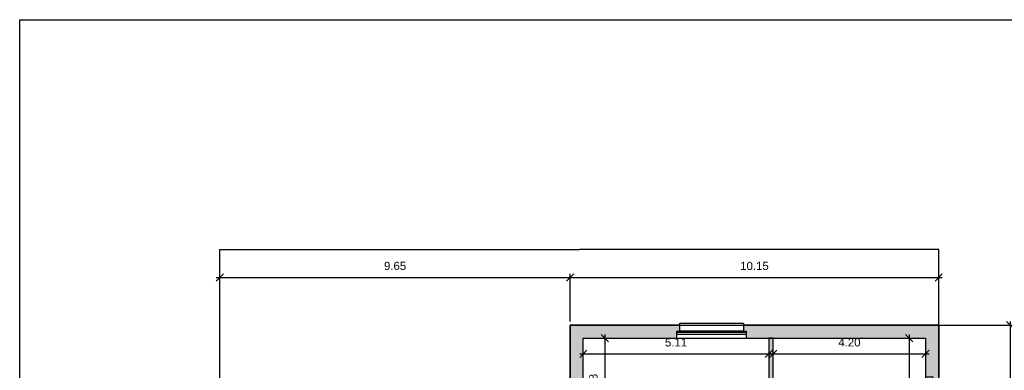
# Model space of a CAD drawing. Header units: centimetres. Extents: x -1387 to 2713, y -1117 to 1722.
# Tile 4 of 5: x -1387 to 1326, y 757 to 1722. Entities that reach past the tile are written whole.
import ezdxf

# ---------------------------------------------------------------- set-up
doc = ezdxf.new("R2010")
doc.units = ezdxf.units.CM
doc.header["$MEASUREMENT"] = 0
doc.layers.get('0').update_dxf_attribs({"linetype": 'CONTINUOUS'})
doc.layers.get('Defpoints').update_dxf_attribs({"linetype": 'CONTINUOUS'})
for name, color, linetype in [('0_PLANRAND', 7, 'CONTINUOUS'), ('0_SCHRAFFUR_AUSSEN', 7, 'CONTINUOUS'), ('0_SCHRAFFUR_INNEN', 7, 'CONTINUOUS'), ('E40_BEMASSUNGEN_AUSSEN', 3, 'CONTINUOUS'), ('E41_AUSSENWAENDE_TRAGEND', 6, 'CONTINUOUS'), ('E51_FENSTER', 3, 'CONTINUOUS'), ('E60_BEMASSUNGEN_INNEN', 31, 'CONTINUOUS'), ('E61_INNENWAENDE_TRAGEND', 251, 'CONTINUOUS'), ('Z20_BEMASSUNG_FM', 7, 'CONTINUOUS'), ('Z21_GF-POLYGONE', 232, 'CONTINUOUS'), ('Z22_NGF-POLYGONE', 141, 'CONTINUOUS')]:
    doc.layers.add(name, color=color, linetype=linetype)
doc.layers.add('Z23_VOL-POLYGONE', color=182, linetype='CONTINUOUS', plot=False)
doc.styles.add('ARIAL', font='ARIAL')
doc.dimstyles.new('PKUBS', dxfattribs={"dimscale": 10, "dimtxt": 2.25, "dimasz": 2, "dimexe": 1, "dimexo": 1, "dimgap": 2, "dimtad": 1, "dimlfac": 0.01, "dimzin": 0, "dimdsep": 46, "dimtxsty": 'ARIAL', "dimblk1": 'OBLIQUE', "dimblk2": 'OBLIQUE', "dimsah": 1, "dimcen": 0.09, "dimdle": 1, "dimclrd": 256, "dimclre": 256, "dimclrt": 256, "dimadec": 0, "dimazin": 0, "dimtfac": 1, "dimtix": 1, "dimtofl": 0, "dimtmove": 0, "dimatfit": 3, "dimldrblk": 'OBLIQUE', "dimfxl": 1, "dimtolj": 1, "dimtzin": 0, "dimlwd": -1, "dimlwe": -1, "dimarcsym": 0})
doc.dimstyles.get("Standard").update_dxf_attribs({"dimtxt": 0.18, "dimasz": 0.18, "dimexe": 0.18, "dimexo": 0.0625, "dimgap": 0.09, "dimtad": 0, "dimtih": 1, "dimtoh": 1, "dimdec": 4, "dimzin": 0, "dimdsep": 46, "dimtxsty": 'Standard', "dimcen": 0.09, "dimadec": 0, "dimazin": 0, "dimtfac": 1, "dimtdec": 4, "dimtofl": 0, "dimtmove": 0, "dimatfit": 3, "dimfxl": 1, "dimtolj": 1, "dimtzin": 0, "dimarcsym": 0})

# ---------------------------------------------------------------- blocks, each defined once
blk = doc.blocks.new('_Oblique')
at = {"linetype": 'ByBlock', "lineweight": -2}
blk.add_line((-0.5, -0.5), (0.5, 0.5), dxfattribs=at)
blk = doc.blocks.new('*D7')
at = {"layer": 'Defpoints', "color": 0, "transparency": 16777216}
for p in [(1064, 846), (1064, 476), (1064, 476)]:
    blk.add_point(p, dxfattribs=at)
at = {"layer": 'E60_BEMASSUNGEN_INNEN', "transparency": 16777216}
blk.add_line((1064, 856), (1064, 466), dxfattribs=at)
at = {"layer": 'E60_BEMASSUNGEN_INNEN', "transparency": 16777216, "xscale": 20.00000029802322, "yscale": 20.00000029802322, "zscale": 20.00000029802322}
for p, rotation in [((1064, 846), 90), ((1064, 476), 270)]:
    blk.add_blockref('_Oblique', p, dxfattribs=dict(at, rotation=rotation))
at = {"layer": 'E60_BEMASSUNGEN_INNEN', "transparency": 16777216, "insert": (1032.5, 661), "char_height": 22.5, "attachment_point": 5, "rotation": 90, "style": 'ARIAL'}
blk.add_mtext('\\A1;3.70', dxfattribs=at)
blk = doc.blocks.new('*D9')
at = {"layer": 'Defpoints', "color": 0, "transparency": 16777216}
for p in [(225.5, 846), (225.5, 588), (225.5, 588)]:
    blk.add_point(p, dxfattribs=at)
at = {"layer": 'E60_BEMASSUNGEN_INNEN', "transparency": 16777216}
blk.add_line((225.5, 856), (225.5, 578), dxfattribs=at)
at = {"layer": 'E60_BEMASSUNGEN_INNEN', "transparency": 16777216, "xscale": 20.00000029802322, "yscale": 20.00000029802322, "zscale": 20.00000029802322}
for p, rotation in [((225.5, 846), 90), ((225.5, 588), 270)]:
    blk.add_blockref('_Oblique', p, dxfattribs=dict(at, rotation=rotation))
at = {"layer": 'E60_BEMASSUNGEN_INNEN', "transparency": 16777216, "insert": (194, 717), "char_height": 22.5, "attachment_point": 5, "rotation": 90, "style": 'ARIAL'}
blk.add_mtext('\\A1;2.58', dxfattribs=at)
blk = doc.blocks.new('*D10')
at = {"layer": 'Defpoints', "color": 0, "transparency": 16777216}
for p in [(166, 802.6), (677, 802.6), (677, 802.6)]:
    blk.add_point(p, dxfattribs=at)
at = {"layer": 'E60_BEMASSUNGEN_INNEN', "transparency": 16777216}
blk.add_line((156, 802.6), (687, 802.6), dxfattribs=at)
at = {"layer": 'E60_BEMASSUNGEN_INNEN', "transparency": 16777216, "xscale": 20.00000029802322, "yscale": 20.00000029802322, "zscale": 20.00000029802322, "rotation": 180}
blk.add_blockref('_Oblique', (166, 802.6), dxfattribs=at)
at = {"layer": 'E60_BEMASSUNGEN_INNEN', "transparency": 16777216, "xscale": 20.00000029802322, "yscale": 20.00000029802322, "zscale": 20.00000029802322}
blk.add_blockref('_Oblique', (677, 802.6), dxfattribs=at)
at = {"layer": 'E60_BEMASSUNGEN_INNEN', "transparency": 16777216, "insert": (421.5, 834), "char_height": 22.5, "attachment_point": 5, "style": 'ARIAL'}
blk.add_mtext('\\A1;5.11', dxfattribs=at)
blk = doc.blocks.new('*D11')
at = {"layer": 'Defpoints', "color": 0, "transparency": 16777216}
for p in [(689, 802.6), (1109, 802.6), (1109, 802.6)]:
    blk.add_point(p, dxfattribs=at)
at = {"layer": 'E60_BEMASSUNGEN_INNEN', "transparency": 16777216}
blk.add_line((679, 802.6), (1119, 802.6), dxfattribs=at)
at = {"layer": 'E60_BEMASSUNGEN_INNEN', "transparency": 16777216, "xscale": 20.00000029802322, "yscale": 20.00000029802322, "zscale": 20.00000029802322, "rotation": 180}
blk.add_blockref('_Oblique', (689, 802.6), dxfattribs=at)
at = {"layer": 'E60_BEMASSUNGEN_INNEN', "transparency": 16777216, "xscale": 20.00000029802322, "yscale": 20.00000029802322, "zscale": 20.00000029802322}
blk.add_blockref('_Oblique', (1109, 802.6), dxfattribs=at)
at = {"layer": 'E60_BEMASSUNGEN_INNEN', "transparency": 16777216, "insert": (899, 834), "char_height": 22.5, "attachment_point": 5, "style": 'ARIAL'}
blk.add_mtext('\\A1;4.20', dxfattribs=at)
blk = doc.blocks.new('*D18')
at = {"layer": 'Defpoints', "color": 0, "transparency": 16777216}
for p in [(1145, 1089.7), (1145, 882), (-835, 662)]:
    blk.add_point(p, dxfattribs=at)
at = {"layer": 'Z20_BEMASSUNG_FM', "color": 0, "lineweight": -2}
for p, q in [((-835, 662), (-835, 1089.7)), ((-835, 1089.7), (154.9, 1089.7)), ((1145, 1089.7), (155.1, 1089.7)), ((1145, 882), (1145, 1089.7))]:
    blk.add_line(p, q, dxfattribs=at)
at = {"layer": 'Z20_BEMASSUNG_FM', "color": 0}
for points in [[(-835, 1089.7), (-835, 1089.7), (-835, 1089.7)], [(1145, 1089.7), (1145, 1089.7), (1145, 1089.7)]]:
    blk.add_solid(points, dxfattribs=at)
at = {"layer": 'Z20_BEMASSUNG_FM', "color": 0, "insert": (155, 1089.7), "char_height": 0.018, "attachment_point": 5}
blk.add_mtext('\\A1;19.8000', dxfattribs=at)
blk = doc.blocks.new('*D19')
at = {"layer": 'Defpoints', "color": 0, "transparency": 16777216}
for p in [(1145, 882), (1015, -468), (1341.9, -468)]:
    blk.add_point(p, dxfattribs=at)
at = {"layer": 'E40_BEMASSUNGEN_AUSSEN', "transparency": 16777216}
for p, q in [((1155, 882), (1351.9, 882)), ((1341.9, 892), (1341.9, -478)), ((1025, -468), (1351.9, -468))]:
    blk.add_line(p, q, dxfattribs=at)
at = {"layer": 'E40_BEMASSUNGEN_AUSSEN', "transparency": 16777216, "xscale": 20.00000029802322, "yscale": 20.00000029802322, "zscale": 20.00000029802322}
for p, rotation in [((1341.9, 882), 90), ((1341.9, -468), 270)]:
    blk.add_blockref('_Oblique', p, dxfattribs=dict(at, rotation=rotation))
at = {"layer": 'E40_BEMASSUNGEN_AUSSEN', "transparency": 16777216, "insert": (1310.4, 207), "char_height": 22.5, "attachment_point": 5, "rotation": 90, "style": 'ARIAL'}
blk.add_mtext('\\A1;13.50', dxfattribs=at)
blk = doc.blocks.new('*D20')
at = {"layer": 'Defpoints', "color": 0, "transparency": 16777216}
for p in [(1145, 882), (1015, -468), (1411.4, -468)]:
    blk.add_point(p, dxfattribs=at)
at = {"layer": 'Z20_BEMASSUNG_FM', "color": 0, "lineweight": -2}
for p, q in [((1145, 882), (1411.4, 882)), ((1411.4, 882), (1411.4, 207)), ((1411.4, -468), (1411.4, 207)), ((1015, -468), (1411.4, -468))]:
    blk.add_line(p, q, dxfattribs=at)
at = {"layer": 'Z20_BEMASSUNG_FM', "color": 0}
for points in [[(1411.4, 882), (1411.4, 882), (1411.4, 882)], [(1411.4, -468), (1411.4, -468), (1411.4, -468)]]:
    blk.add_solid(points, dxfattribs=at)
at = {"layer": 'Z20_BEMASSUNG_FM', "color": 0, "insert": (1411.4, 207), "char_height": 0.018, "attachment_point": 5}
blk.add_mtext('\\A1;13.5000', dxfattribs=at)
blk = doc.blocks.new('*D23')
at = {"layer": 'Defpoints', "color": 0, "transparency": 16777216}
for p in [(130, 1013), (130, 882), (-835, 662)]:
    blk.add_point(p, dxfattribs=at)
at = {"layer": 'E40_BEMASSUNGEN_AUSSEN', "transparency": 16777216}
for p, q in [((-845, 1013), (140, 1013)), ((-835, 672), (-835, 1023)), ((130, 892), (130, 1023))]:
    blk.add_line(p, q, dxfattribs=at)
at = {"layer": 'E40_BEMASSUNGEN_AUSSEN', "transparency": 16777216, "xscale": 20.00000029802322, "yscale": 20.00000029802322, "zscale": 20.00000029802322, "rotation": 180}
blk.add_blockref('_Oblique', (-835, 1013), dxfattribs=at)
at = {"layer": 'E40_BEMASSUNGEN_AUSSEN', "transparency": 16777216, "xscale": 20.00000029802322, "yscale": 20.00000029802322, "zscale": 20.00000029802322}
blk.add_blockref('_Oblique', (130, 1013), dxfattribs=at)
at = {"layer": 'E40_BEMASSUNGEN_AUSSEN', "transparency": 16777216, "insert": (-352.5, 1044.5), "char_height": 22.5, "attachment_point": 5, "style": 'ARIAL'}
blk.add_mtext('\\A1;9.65', dxfattribs=at)
blk = doc.blocks.new('*D24')
at = {"layer": 'Defpoints', "color": 0, "transparency": 16777216}
for p in [(1145, 1013), (130, 882), (1145, 882)]:
    blk.add_point(p, dxfattribs=at)
at = {"layer": 'E40_BEMASSUNGEN_AUSSEN', "transparency": 16777216}
for p, q in [((120, 1013), (1155, 1013)), ((130, 892), (130, 1023)), ((1145, 892), (1145, 1023))]:
    blk.add_line(p, q, dxfattribs=at)
at = {"layer": 'E40_BEMASSUNGEN_AUSSEN', "transparency": 16777216, "xscale": 20.00000029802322, "yscale": 20.00000029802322, "zscale": 20.00000029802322, "rotation": 180}
blk.add_blockref('_Oblique', (130, 1013), dxfattribs=at)
at = {"layer": 'E40_BEMASSUNGEN_AUSSEN', "transparency": 16777216, "xscale": 20.00000029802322, "yscale": 20.00000029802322, "zscale": 20.00000029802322}
blk.add_blockref('_Oblique', (1145, 1013), dxfattribs=at)
at = {"layer": 'E40_BEMASSUNGEN_AUSSEN', "transparency": 16777216, "insert": (637.5, 1044.5), "char_height": 22.5, "attachment_point": 5, "style": 'ARIAL'}
blk.add_mtext('\\A1;10.15', dxfattribs=at)

msp = doc.modelspace()

# ---------------------------------------------------------------- hatches: boundary and pattern name
at = {"layer": '0_SCHRAFFUR_AUSSEN'}
for points in [[(124, 626.00117), (166.0001, 626.00117), (166.0001, 846.00167), (424.00051, 846.00167), (424.00051, 865.50177), (432.00051, 865.50177), (432.00051, 882.00177), (129.9999, 882.00177), (129.9999, 662.00137), (116, 662.00137), (116, 645.50127), (124, 645.50127), (124, 626.00117)], [(1145.00222, 882.00177), (607.00091, 882.00177), (607.00091, 865.50177), (615.00091, 865.50177), (615.00091, 846.00167), (1109.00182, 846.00167), (1109.00182, 739.00147), (1128.50212, 739.00147), (1128.50212, 731.00147), (1145.00222, 731.00147)]]:
    msp.add_hatch(color=256, dxfattribs=at).paths.add_polyline_path(points)
at = {"layer": '0_SCHRAFFUR_INNEN'}
msp.add_hatch(color=256, dxfattribs=at).paths.add_polyline_path([(689.00121, 846.00167), (677.00111, 846.00167), (677.00111, 588.00127), (667.00111, 588.00127), (667.00111, 576.00117), (677.00111, 576.00117), (677.00111, 568.00117), (689.00121, 568.00117)])

# ---------------------------------------------------------------- linework, layer by layer
at = {"layer": '0_PLANRAND'}
msp.add_lwpolyline([(-1386.56884, 1722.22389), (2712.70844, 1722.22389), (2712.70844, -1117.07471), (-1386.56884, -1117.07471)], close=True, dxfattribs=at)
at = {"layer": 'E41_AUSSENWAENDE_TRAGEND'}
for points in [[(124, 626.00117), (166.0001, 626.00117), (166.0001, 846.00167), (424.00051, 846.00167), (424.00051, 865.50177), (432.00051, 865.50177), (432.00051, 882.00177), (129.9999, 882.00177), (129.9999, 662.00137), (116, 662.00137), (116, 645.50127), (124, 645.50127), (124, 626.00117)], [(1145.00222, 882.00177), (607.00091, 882.00177), (607.00091, 865.50177), (615.00091, 865.50177), (615.00091, 846.00167), (1109.00182, 846.00167), (1109.00182, 739.00147), (1128.50212, 739.00147), (1128.50212, 731.00147), (1145.00222, 731.00147)]]:
    msp.add_lwpolyline(points, close=True, dxfattribs=at)
at = {"layer": 'E51_FENSTER'}
for p, q in [((615.00111, 861.00177), (424.00071, 861.00177)), ((607.00111, 865.50177), (432.00071, 865.50177))]:
    msp.add_line(p, q, dxfattribs=at)
msp.add_lwpolyline([(424.00071, 856.00167), (424.00071, 865.50177), (432.00071, 865.50177), (432.00071, 887.00177), (607.00111, 887.00177), (607.00111, 865.50177), (615.00111, 865.50177), (615.00111, 856.00167)], close=True, dxfattribs=at)
at = {"layer": 'E61_INNENWAENDE_TRAGEND'}
msp.add_lwpolyline([(689.00121, 846.00167), (677.00111, 846.00167), (677.00111, 588.00127), (667.00111, 588.00127), (667.00111, 576.00117), (677.00111, 576.00117), (677.00111, 568.00117), (689.00121, 568.00117)], close=True, dxfattribs=at)
at = {"layer": 'Z21_GF-POLYGONE'}
msp.add_lwpolyline([(-835.00195, 662.00137), (129.9999, 662.00137), (129.9999, 882.00177), (1145.00222, 882.00177), (1145.00222, -106.00026), (1015.00182, -106.00026), (1015.00182, -468.00095), (-823.00196, -468.00095), (-823.00196, -656.00134), (-760.00181, -656.00134), (-760.00181, -668.00135), (-835.00195, -668.00135)], close=True, dxfattribs=at)
at = {"layer": 'Z22_NGF-POLYGONE'}
for points in [[(166.0004, 846.00217), (677.00101, 846.00217), (677.00101, 588.00127), (166.0004, 588.00127)], [(689.00151, 846.00167), (1109.00212, 846.00167), (1109.00212, 476.00087), (689.00151, 476.00087)]]:
    msp.add_lwpolyline(points, close=True, dxfattribs=at)
at = {"layer": 'Z23_VOL-POLYGONE'}
msp.add_lwpolyline([(-835.00195, 662.00137), (129.9999, 662.00137), (129.9999, 882.00177), (1145.00222, 882.00177), (1145.00222, -106.00026), (1015.00182, -106.00026), (1015.00182, -468.00095), (-823.00196, -468.00095), (-823.00196, -656.00134), (-760.00181, -656.00134), (-760.00181, -668.00135), (-835.00195, -668.00135)], close=True, dxfattribs=at)

# ---------------------------------------------------------------- dimensions: what is measured, and where the dimension line sits
at = {"layer": 'E40_BEMASSUNGEN_AUSSEN'}
for base, p1, p2, picture, middle in [((129.9999, 1012.98668), (-835.00195, 662.00137), (129.9999, 882.00177), '*D23', (-352.50103, 1044.47457)), ((1145.00222, 1012.98668), (129.9999, 882.00177), (1145.00222, 882.00177), '*D24', (637.50106, 1044.47457))]:
    dim = msp.add_linear_dim(base=base, p1=p1, p2=p2, dimstyle='PKUBS', dxfattribs=at)
    dim.commit()
    dim.dimension.update_dxf_attribs({"geometry": picture, "text_midpoint": middle})
dim = msp.add_linear_dim(base=(1341.89162, -468.00095), p1=(1145.00222, 882.00177), p2=(1015.00182, -468.00095), angle=90, dimstyle='PKUBS', dxfattribs=at)
dim.commit()
dim.dimension.update_dxf_attribs({"geometry": '*D19', "text_midpoint": (1310.39605, 207.00041)})
at = {"layer": 'E60_BEMASSUNGEN_INNEN'}
for base, p1, p2, picture, middle in [((677.00111, 802.55867), (166.0001, 802.55867), (677.00111, 802.55867), '*D10', (421.50061, 834.04656)), ((1109.00182, 802.55867), (689.00121, 802.55867), (1109.00182, 802.55867), '*D11', (899.00151, 834.04656))]:
    dim = msp.add_linear_dim(base=base, p1=p1, p2=p2, dimstyle='PKUBS', dxfattribs=at)
    dim.commit()
    dim.dimension.update_dxf_attribs({"geometry": picture, "text_midpoint": middle})
for base, p1, p2, picture, middle in [((225.531, 588.00127), (225.531, 846.00167), (225.531, 588.00127), '*D9', (194.04311, 717.00147)), ((1064.03562, 476.00087), (1064.03562, 846.00167), (1064.03562, 476.00087), '*D7', (1032.54005, 661.00127))]:
    dim = msp.add_linear_dim(base=base, p1=p1, p2=p2, angle=90, dimstyle='PKUBS', dxfattribs=at)
    dim.commit()
    dim.dimension.update_dxf_attribs({"geometry": picture, "text_midpoint": middle})
at = {"layer": 'Z20_BEMASSUNG_FM'}
dim = msp.add_linear_dim(base=(1145.00222, 1089.65858), p1=(-835.00195, 662.00137), p2=(1145.00222, 882.00177), dimstyle='Standard', override={"dimscale": 0.1, "dimlfac": 0.01}, dxfattribs=at)
dim.commit()
dim.dimension.update_dxf_attribs({"geometry": '*D18', "text_midpoint": (155.00013, 1089.65858)})
dim = msp.add_linear_dim(base=(1411.42642, -468.00095), p1=(1145.00222, 882.00177), p2=(1015.00182, -468.00095), angle=90, dimstyle='Standard', override={"dimscale": 0.1, "dimlfac": 0.01}, dxfattribs=at)
dim.commit()
dim.dimension.update_dxf_attribs({"geometry": '*D20', "text_midpoint": (1411.42642, 207.00041)})

doc.saveas('drawing.dxf')
